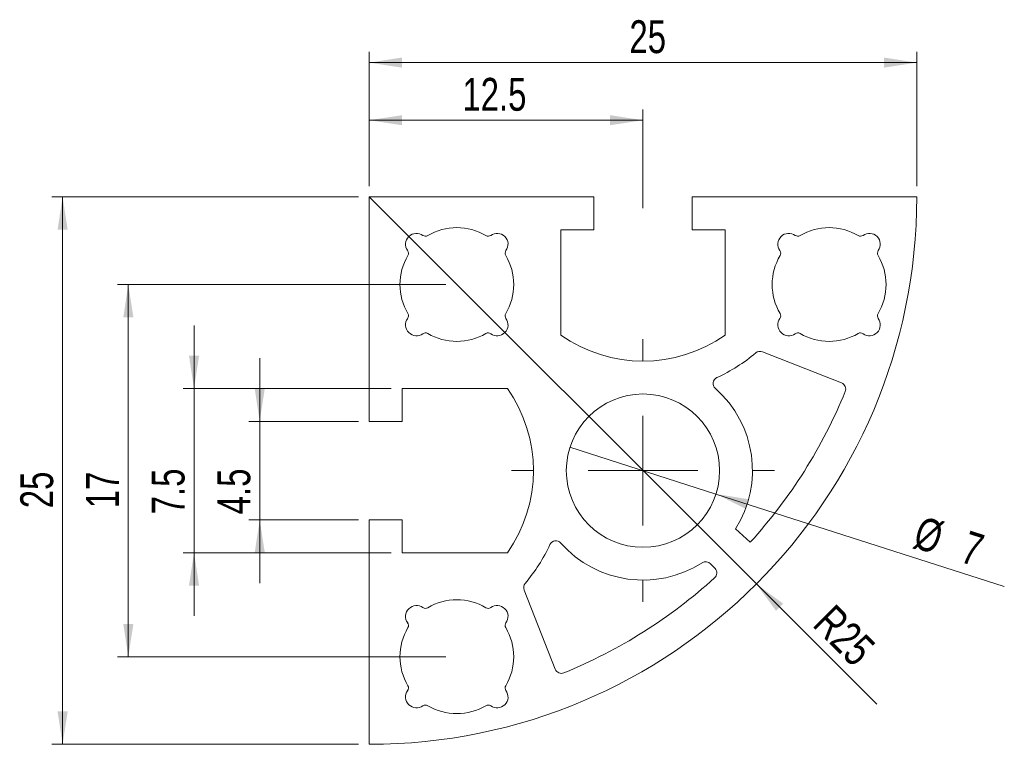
# Model space of a CAD drawing. Header units: millimetres. Extents: x 81 to 261, y 79 to 211.
import ezdxf

# ---------------------------------------------------------------- set-up
doc = ezdxf.new("R2010")
doc.units = ezdxf.units.MM
doc.header["$LTSCALE"] = 2
doc.styles.add('SLDTEXTSTYLE0', font='TXT', dxfattribs={"width": 0.75})
doc.dimstyles.new('SLDDIMSTYLE0', dxfattribs={"dimtxt": 6, "dimasz": 6, "dimexe": 0, "dimexo": 0.0625, "dimgap": 1.5, "dimtad": 1, "dimlfac": 0.25, "dimrnd": 1e-09, "dimzin": 12, "dimdsep": 46, "dimtxsty": 'SLDTEXTSTYLE0', "dimsah": 1, "dimcen": 0.09, "dimadec": 0, "dimazin": 3, "dimtfac": 1, "dimtofl": 0, "dimtmove": 0, "dimatfit": 3, "dimfxl": 0, "dimfrac": 2, "dimtolj": 1, "dimtzin": 12, "dimarcsym": 0})
doc.dimstyles.new('SLDDIMSTYLE1', dxfattribs={"dimtxt": 6, "dimasz": 6, "dimexe": 0, "dimexo": 0.0625, "dimgap": 1.5, "dimtad": 1, "dimlfac": 0.25, "dimrnd": 1e-09, "dimzin": 12, "dimdsep": 46, "dimtxsty": 'SLDTEXTSTYLE0', "dimsah": 1, "dimcen": 0, "dimadec": 0, "dimazin": 3, "dimtfac": 1, "dimtofl": 0, "dimtmove": 0, "dimatfit": 3, "dimfxl": 0, "dimfrac": 2, "dimtolj": 1, "dimtzin": 12, "dimarcsym": 0})
doc.dimstyles.new('SLDDIMSTYLE2', dxfattribs={"dimtxt": 6, "dimasz": 6, "dimexe": 0, "dimexo": 0.0625, "dimgap": 1.5, "dimtad": 1, "dimdec": 1, "dimlfac": 0.25, "dimrnd": 1e-09, "dimzin": 12, "dimdsep": 46, "dimtxsty": 'SLDTEXTSTYLE0', "dimsah": 1, "dimcen": 0.09, "dimadec": 0, "dimazin": 3, "dimtfac": 1, "dimtofl": 0, "dimtmove": 0, "dimatfit": 3, "dimfxl": 0, "dimfrac": 2, "dimtolj": 1, "dimtzin": 12, "dimarcsym": 0})
doc.dimstyles.new('SLDDIMSTYLE3', dxfattribs={"dimtxt": 6, "dimasz": 6, "dimexe": 0, "dimexo": 0.0625, "dimgap": 1.5, "dimtad": 1, "dimdec": 1, "dimlfac": 0.25, "dimrnd": 1e-09, "dimzin": 12, "dimdsep": 46, "dimtxsty": 'SLDTEXTSTYLE0', "dimsah": 1, "dimcen": 0.09, "dimadec": 0, "dimazin": 3, "dimtfac": 1, "dimtmove": 0, "dimatfit": 0, "dimfxl": 0, "dimfrac": 2, "dimtolj": 1, "dimtzin": 12, "dimarcsym": 0})
doc.dimstyles.new('SLDDIMSTYLE4', dxfattribs={"dimtxt": 6, "dimasz": 6, "dimexe": 0, "dimexo": 0.0625, "dimgap": 1.5, "dimtad": 1, "dimlfac": 0.25, "dimrnd": 1e-09, "dimzin": 12, "dimdsep": 46, "dimtxsty": 'SLDTEXTSTYLE0', "dimblk1": 'NONE', "dimsah": 1, "dimcen": 0, "dimadec": 0, "dimazin": 3, "dimtfac": 1, "dimtmove": 0, "dimatfit": 3, "dimldrblk": 'NONE', "dimfxl": 0, "dimfrac": 2, "dimtolj": 1, "dimtzin": 12, "dimarcsym": 0})

# ---------------------------------------------------------------- blocks, each defined once
blk = doc.blocks.new('_D')
at = {"color": 7, "linetype": 'Continuous', "lineweight": 0}
for p, q in [((144.83, 180.64), (144.83, 205.18)), ((244.83, 180.64), (244.83, 205.18)), ((144.83, 203.2), (244.83, 203.2))]:
    blk.add_line(p, q, dxfattribs=at)
for points in [[(144.83, 203.2), (150.83, 202.28), (150.83, 204.13)], [(244.83, 203.2), (238.83, 204.13), (238.83, 202.28)]]:
    blk.add_solid(points, dxfattribs=at)
at = {"color": 7, "linetype": 'Continuous', "lineweight": 0, "insert": (192.35, 210.94, 0.4), "char_height": 6, "attachment_point": 1, "style": 'SLDTEXTSTYLE0'}
blk.add_mtext('25', dxfattribs=at)
blk = doc.blocks.new('_D_1')
at = {"color": 7, "linetype": 'Continuous', "lineweight": 0}
for q in [(144.83, 178.66), (237.52, 85.98)]:
    blk.add_line((215.54, 107.95), q, dxfattribs=at)
blk.add_solid([(215.54, 107.95), (219.13, 103.05), (220.44, 104.36)], dxfattribs=at)
at = {"color": 7, "linetype": 'Continuous', "lineweight": 0, "insert": (229.83, 104.59, 0.4), "char_height": 6, "attachment_point": 1, "rotation": 315, "style": 'SLDTEXTSTYLE0'}
blk.add_mtext('R25', dxfattribs=at)
blk = doc.blocks.new('_D_2')
at = {"color": 7, "linetype": 'Continuous', "lineweight": 0}
for p, q in [((144.83, 180.64), (144.83, 194.66)), ((194.83, 176.64), (194.83, 194.66)), ((194.83, 192.68), (144.83, 192.68))]:
    blk.add_line(p, q, dxfattribs=at)
for points in [[(144.83, 192.68), (150.83, 191.76), (150.83, 193.6)], [(194.83, 192.68), (188.83, 193.6), (188.83, 191.76)]]:
    blk.add_solid(points, dxfattribs=at)
at = {"color": 7, "linetype": 'Continuous', "lineweight": 0, "insert": (161.84, 200.41, 0.4), "char_height": 6, "attachment_point": 1, "style": 'SLDTEXTSTYLE0'}
blk.add_mtext('12.5', dxfattribs=at)
blk = doc.blocks.new('_D_3')
at = {"color": 7, "linetype": 'Continuous', "lineweight": 0}
for p, q in [((142.85, 178.66), (86.85, 178.66)), ((88.83, 78.66), (88.83, 178.66)), ((142.85, 78.66), (86.85, 78.66))]:
    blk.add_line(p, q, dxfattribs=at)
for points in [[(88.83, 178.66), (87.91, 172.66), (89.76, 172.66)], [(88.83, 78.66), (89.76, 84.66), (87.91, 84.66)]]:
    blk.add_solid(points, dxfattribs=at)
at = {"color": 7, "linetype": 'Continuous', "lineweight": 0, "insert": (81.1, 121.79, 0.4), "char_height": 6, "attachment_point": 1, "rotation": 90, "style": 'SLDTEXTSTYLE0'}
blk.add_mtext('25', dxfattribs=at)
blk = doc.blocks.new('_D_4')
at = {"color": 7, "linetype": 'Continuous', "lineweight": 0}
for p, q in [((158.85, 162.66), (98.85, 162.66)), ((100.83, 162.66), (100.83, 94.66)), ((158.85, 94.66), (98.85, 94.66))]:
    blk.add_line(p, q, dxfattribs=at)
for points in [[(100.83, 162.66), (99.91, 156.66), (101.76, 156.66)], [(100.83, 94.66), (101.76, 100.66), (99.91, 100.66)]]:
    blk.add_solid(points, dxfattribs=at)
at = {"color": 7, "linetype": 'Continuous', "lineweight": 0, "insert": (93.1, 121.79, 0.4), "char_height": 6, "attachment_point": 1, "rotation": 90, "style": 'SLDTEXTSTYLE0'}
blk.add_mtext('17', dxfattribs=at)
blk = doc.blocks.new('_D_5')
at = {"color": 7, "linetype": 'Continuous', "lineweight": 0}
for p, q in [((112.83, 143.66), (112.83, 155.2)), ((148.85, 143.66), (110.85, 143.66)), ((112.83, 143.66), (112.83, 113.66)), ((148.85, 113.66), (110.85, 113.66)), ((112.83, 113.66), (112.83, 102.12))]:
    blk.add_line(p, q, dxfattribs=at)
for points in [[(112.83, 143.66), (113.76, 149.66), (111.91, 149.66)], [(112.83, 113.66), (111.91, 107.66), (113.76, 107.66)]]:
    blk.add_solid(points, dxfattribs=at)
at = {"color": 7, "linetype": 'Continuous', "lineweight": 0, "insert": (105.1, 120.68, 0.4), "char_height": 6, "attachment_point": 1, "rotation": 90, "style": 'SLDTEXTSTYLE0'}
blk.add_mtext('7.5', dxfattribs=at)
blk = doc.blocks.new('_D_6')
at = {"color": 7, "linetype": 'Continuous', "lineweight": 0}
for p, q in [((124.83, 137.66), (124.83, 149.2)), ((142.85, 137.66), (122.85, 137.66)), ((124.83, 137.66), (124.83, 119.66)), ((142.85, 119.66), (122.85, 119.66)), ((124.83, 119.66), (124.83, 108.12))]:
    blk.add_line(p, q, dxfattribs=at)
for points in [[(124.83, 137.66), (125.76, 143.66), (123.91, 143.66)], [(124.83, 119.66), (123.91, 113.66), (125.76, 113.66)]]:
    blk.add_solid(points, dxfattribs=at)
at = {"color": 7, "linetype": 'Continuous', "lineweight": 0, "insert": (117.1, 120.68, 0.4), "char_height": 6, "attachment_point": 1, "rotation": 90, "style": 'SLDTEXTSTYLE0'}
blk.add_mtext('4.5', dxfattribs=at)
blk = doc.blocks.new('_D_7')
at = {"color": 7, "linetype": 'Continuous', "lineweight": 0}
for q in [(181.5, 132.94), (260.83, 107.5)]:
    blk.add_line((208.16, 124.39), q, dxfattribs=at)
blk.add_solid([(208.16, 124.39), (213.6, 121.68), (214.16, 123.43)], dxfattribs=at)
at = {"color": 7, "linetype": 'Continuous', "lineweight": 0, "char_height": 6, "attachment_point": 1, "rotation": 342.2236, "style": 'SLDTEXTSTYLE0'}
for s, insert in [('%%c', (245.7, 120.46, 0.4)), ('7', (254.35, 117.78, 0.4))]:
    blk.add_mtext(s, dxfattribs=dict(at, insert=insert))
blk = doc.blocks.new('_NONE')
blk = doc.blocks.new('SW_CENTERMARKSYMBOL_0')
at = {"color": 0, "linetype": 'Continuous', "lineweight": 0}
for p, q in [((0, 20), (0, 24)), ((0, 0), (0, 10)), ((-20, 0), (-24, 0)), ((0, 0), (-10, 0)), ((0, 0), (0, -10)), ((0, 0), (10, 0)), ((20, 0), (24, 0)), ((0, -20), (0, -24))]:
    blk.add_line(p, q, dxfattribs=at)

msp = doc.modelspace()

# ---------------------------------------------------------------- linework, layer by layer
at = {"color": 7, "linetype": 'Continuous', "lineweight": 15}
for p, q in [((185.833, 178.661), (144.833, 178.661)), ((144.833, 178.661), (144.833, 137.661)), ((185.833, 172.661), (185.833, 178.661)), ((203.833, 178.661), (203.833, 172.661)), ((244.833, 178.661), (203.833, 178.661)), ((179.833, 172.661), (185.833, 172.661)), ((179.833, 153.424), (179.833, 172.661)), ((203.833, 172.661), (209.833, 172.661)), ((209.833, 172.661), (209.833, 153.424)), ((231.112, 144.675), (216.647, 150.373)), ((150.833, 143.661), (170.07, 143.661)), ((150.833, 137.661), (150.833, 143.661)), ((144.833, 137.661), (150.833, 137.661)), ((144.833, 119.661), (144.833, 78.661)), ((150.833, 119.661), (144.833, 119.661)), ((150.833, 113.661), (150.833, 119.661)), ((211.756, 118.002), (214.433, 115.577)), ((170.07, 113.661), (150.833, 113.661)), ((207.99, 110.768), (207.174, 111.645)), ((173.121, 106.847), (178.819, 92.382))]:
    msp.add_line(p, q, dxfattribs=at)
msp.add_circle((194.833, 128.661), 14, dxfattribs=at)
for centre, radius, start, end in [((144.833, 178.661), 100, 270, 0), ((160.833, 162.661), 10.4, 59.28197, 120.71803), ((228.833, 162.661), 10.4, 59.28197, 120.71803), ((153.479, 170.015), 2, 54.32811, 215.67189), ((155.112, 172.29), 0.8, 234.32811, 300.71803), ((166.554, 172.29), 0.8, 239.28197, 305.67189), ((168.187, 170.015), 2, 324.32811, 125.67189), ((221.479, 170.015), 2, 54.32811, 215.67189), ((223.112, 172.29), 0.8, 234.32811, 300.71803), ((234.554, 172.29), 0.8, 239.28197, 305.67189), ((236.187, 170.015), 2, 324.32811, 125.67189), ((160.833, 162.661), 10.4, 149.28197, 210.71803), ((151.204, 168.382), 0.8, 329.28197, 35.67189), ((170.462, 168.382), 0.8, 144.32811, 210.71803), ((160.833, 162.661), 10.4, 329.28197, 30.71803), ((228.833, 162.661), 10.4, 149.28197, 210.71803), ((219.204, 168.382), 0.8, 329.28197, 35.67189), ((238.462, 168.382), 0.8, 144.32811, 210.71803), ((228.833, 162.661), 10.4, 329.28197, 30.71803), ((153.479, 155.307), 2, 144.32811, 305.67189), ((151.204, 156.94), 0.8, 324.32811, 30.71803), ((168.187, 155.307), 2, 234.32811, 35.67189), ((170.462, 156.94), 0.8, 149.28197, 215.67189), ((221.479, 155.307), 2, 144.32811, 305.67189), ((219.204, 156.94), 0.8, 324.32811, 30.71803), ((236.187, 155.307), 2, 234.32811, 35.67189), ((238.462, 156.94), 0.8, 149.28197, 215.67189), ((155.112, 153.032), 0.8, 59.28197, 125.67189), ((160.833, 162.661), 10.4, 239.28197, 300.71803), ((166.554, 153.032), 0.8, 54.32811, 120.71803), ((194.833, 174.661), 26, 234.76558, 305.23442), ((223.112, 153.032), 0.8, 59.28197, 125.67189), ((228.833, 162.661), 10.4, 239.28197, 300.71803), ((234.554, 153.032), 0.8, 54.32811, 120.71803), ((194.833, 174.661), 32, 294.97453, 310.07515), ((216.207, 149.256), 1.2, 68.5, 130.07515), ((208.851, 144.565), 1.2, 114.97453, 228.60815), ((230.672, 143.558), 1.2, 337.74467, 68.5), ((148.833, 128.661), 26, 324.76558, 35.23442), ((194.833, 128.661), 20, 327.79638, 48.60815), ((144.785, 178.705), 94, 317.811, 337.74467), ((148.833, 128.661), 32, 319.92485, 335.02547), ((178.929, 114.643), 1.2, 41.39185, 155.02547), ((194.833, 128.661), 20, 221.39185, 302.73102), ((206.296, 110.827), 1.2, 42.93017, 122.73102), ((207.111, 109.95), 1.2, 312.189, 42.93017), ((174.238, 107.287), 1.2, 139.92485, 201.5), ((144.789, 178.709), 94, 292.25533, 312.189), ((160.833, 94.661), 10.4, 59.28197, 120.71803), ((153.479, 102.015), 2, 54.32811, 215.67189), ((155.112, 104.29), 0.8, 234.32811, 300.71803), ((166.554, 104.29), 0.8, 239.28197, 305.67189), ((168.187, 102.015), 2, 324.32811, 125.67189), ((151.204, 100.382), 0.8, 329.28197, 35.67189), ((170.462, 100.382), 0.8, 144.32811, 210.71803), ((160.833, 94.661), 10.4, 149.28197, 210.71803), ((160.833, 94.661), 10.4, 329.28197, 30.71803), ((179.936, 92.822), 1.2, 201.5, 292.25533), ((153.479, 87.307), 2, 144.32811, 305.67189), ((151.204, 88.94), 0.8, 324.32811, 30.71803), ((168.187, 87.307), 2, 234.32811, 35.67189), ((170.462, 88.94), 0.8, 149.28197, 215.67189), ((155.112, 85.032), 0.8, 59.28197, 125.67189), ((160.833, 94.661), 10.4, 239.28197, 300.71803), ((166.554, 85.032), 0.8, 54.32811, 120.71803)]:
    msp.add_arc(centre, radius, start, end, dxfattribs=at)

# ---------------------------------------------------------------- block references
at = {"color": 7, "linetype": 'Continuous', "lineweight": 0}
msp.add_blockref('SW_CENTERMARKSYMBOL_0', (194.833, 128.661), dxfattribs=at)

# ---------------------------------------------------------------- dimensions: what is measured, and where the dimension line sits
for base, p1, p2, dimstyle, picture, middle in [((244.833, 203.203), (144.833, 178.661), (244.833, 178.661), 'SLDDIMSTYLE0', '_D', (199.218, 203.203)), ((144.833, 192.68), (194.833, 174.661), (144.833, 178.661), 'SLDDIMSTYLE2', '_D_2', (172.032, 192.68))]:
    dim = msp.add_linear_dim(base=base, p1=p1, p2=p2, dimstyle=dimstyle, dxfattribs=at)
    dim.commit()
    dim.dimension.update_dxf_attribs({"geometry": picture, "text_midpoint": middle, "dimtype": 160})
for base, p1, p2, dimstyle, picture, middle in [((88.833, 178.661), (144.833, 78.661), (144.833, 178.661), 'SLDDIMSTYLE0', '_D_3', (88.833, 128.661)), ((100.833, 94.661), (160.833, 162.661), (160.833, 94.661), 'SLDDIMSTYLE0', '_D_4', (100.833, 128.661)), ((112.833, 113.661), (150.833, 143.661), (150.833, 113.661), 'SLDDIMSTYLE3', '_D_5', (112.833, 128.661)), ((124.833, 119.661), (144.833, 137.661), (144.833, 119.661), 'SLDDIMSTYLE3', '_D_6', (124.833, 128.661))]:
    dim = msp.add_linear_dim(base=base, p1=p1, p2=p2, angle=90, dimstyle=dimstyle, dxfattribs=at)
    dim.commit()
    dim.dimension.update_dxf_attribs({"geometry": picture, "text_midpoint": middle, "dimtype": 160})
dim = msp.add_radius_dim(center=(144.833, 178.661), mpoint=(215.544, 107.95), dimstyle='SLDDIMSTYLE1', dxfattribs=at)
dim.commit()
dim.dimension.update_dxf_attribs({"geometry": '_D_1', "text_midpoint": (231.008, 92.486), "dimtype": 164})
dim = msp.add_diameter_dim_2p(p1=(181.501, 132.935), p2=(208.165, 124.387), dimstyle='SLDDIMSTYLE4', dxfattribs=at)
dim.commit()
dim.dimension.update_dxf_attribs({"geometry": '_D_7', "text_midpoint": (252.275, 110.245), "dimtype": 163})

doc.saveas('drawing.dxf')
